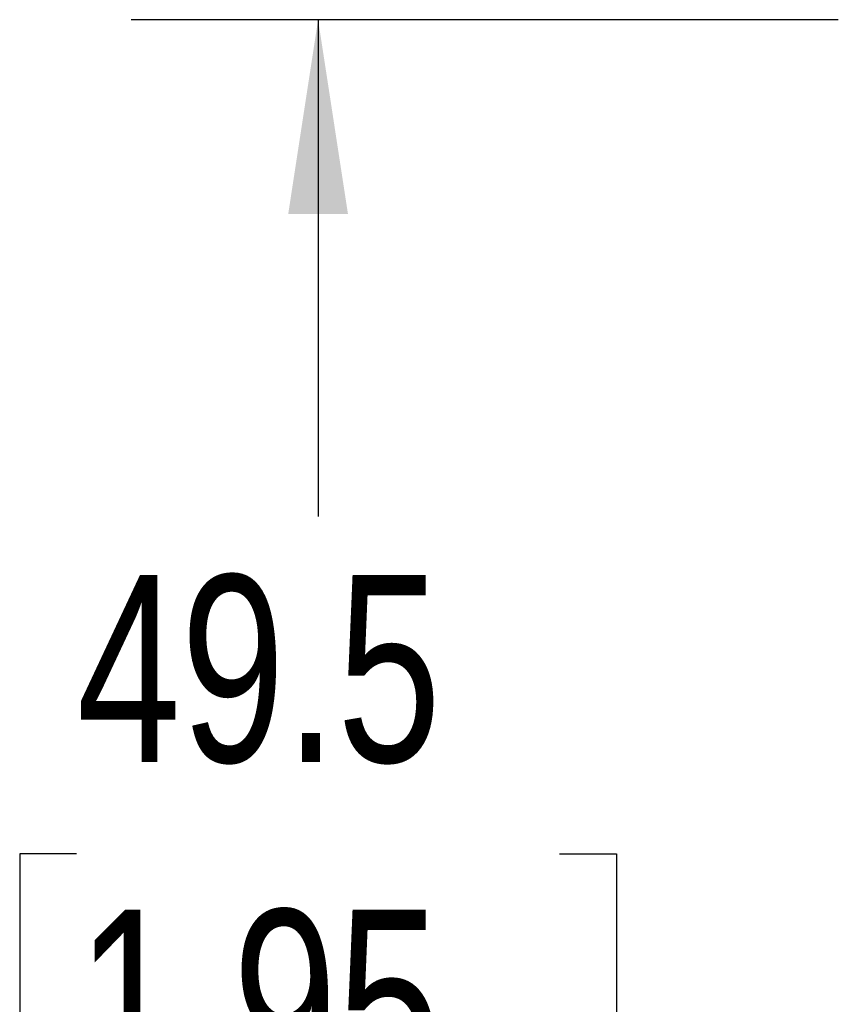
# Model space of a CAD drawing. Header units: millimetres. Extents: x 0 to 489, y 0 to 378.
# Tile 3 of 26: x 60 to 85, y 144 to 173. Entities that reach past the tile are written whole.
import ezdxf

# ---------------------------------------------------------------- set-up
doc = ezdxf.new("R2010")
doc.units = ezdxf.units.MM
doc.header["$LTSCALE"] = 1.75
doc.layers.add('DIMENSIONS', color=140, linetype='Continuous', lineweight=25)
doc.styles.add('SLDTEXTSTYLE2', font='TXT', dxfattribs={"width": 0.75})
doc.dimstyles.new('SLDDIMSTYLE3', dxfattribs={"dimtxt": 5.55625, "dimasz": 5.7785, "dimexe": 0, "dimexo": 0.0625, "dimgap": 1.389063, "dimtad": 0, "dimtih": 1, "dimtoh": 1, "dimdec": 1, "dimrnd": 1e-09, "dimzin": 12, "dimdsep": 46, "dimtxsty": 'SLDTEXTSTYLE2', "dimsah": 1, "dimcen": 0.09, "dimadec": 0, "dimazin": 3, "dimtfac": 1, "dimtdec": 1, "dimtofl": 0, "dimtmove": 0, "dimatfit": 3, "dimfxl": 0, "dimfrac": 2, "dimtolj": 1, "dimtzin": 12, "dimarcsym": 0})

# ---------------------------------------------------------------- blocks, each defined once
blk = doc.blocks.new('_D_4')
at = {"layer": 'DIMENSIONS'}
for p, q in [((84.836, 173.14), (63.806, 173.14)), ((69.362, 173.14), (69.362, 158.366)), ((62.178, 148.332), (60.485, 148.332)), ((60.485, 148.332), (60.485, 139.512)), ((76.547, 148.332), (78.24, 148.332)), ((78.24, 148.332), (78.24, 139.512)), ((60.485, 139.512), (62.178, 139.512)), ((78.24, 139.512), (76.547, 139.512)), ((69.362, 123.61), (69.362, 138.383)), ((84.422, 123.61), (63.806, 123.61))]:
    blk.add_line(p, q, dxfattribs=at)
for points in [[(69.362, 173.14), (68.473, 167.361), (70.251, 167.361)], [(69.362, 123.61), (70.251, 129.388), (68.473, 129.388)]]:
    blk.add_solid(points, dxfattribs=at)
at = {"layer": 'DIMENSIONS', "char_height": 5.5562, "attachment_point": 1, "style": 'SLDTEXTSTYLE2'}
for s, insert in [('49.5', (62.178, 156.623)), ('1.95', (62.178, 146.674))]:
    blk.add_mtext(s, dxfattribs=dict(at, insert=insert))

msp = doc.modelspace()

# ---------------------------------------------------------------- dimensions: what is measured, and where the dimension line sits
at = {"layer": 'DIMENSIONS'}
dim = msp.add_linear_dim(base=(69.362, 123.61), p1=(87.059, 173.14), p2=(86.645, 123.61), angle=90, dimstyle='SLDDIMSTYLE3', dxfattribs=at)
dim.commit()
dim.dimension.update_dxf_attribs({"geometry": '_D_4', "text_midpoint": (69.362, 148.375), "dimtype": 160})

doc.saveas('drawing.dxf')
